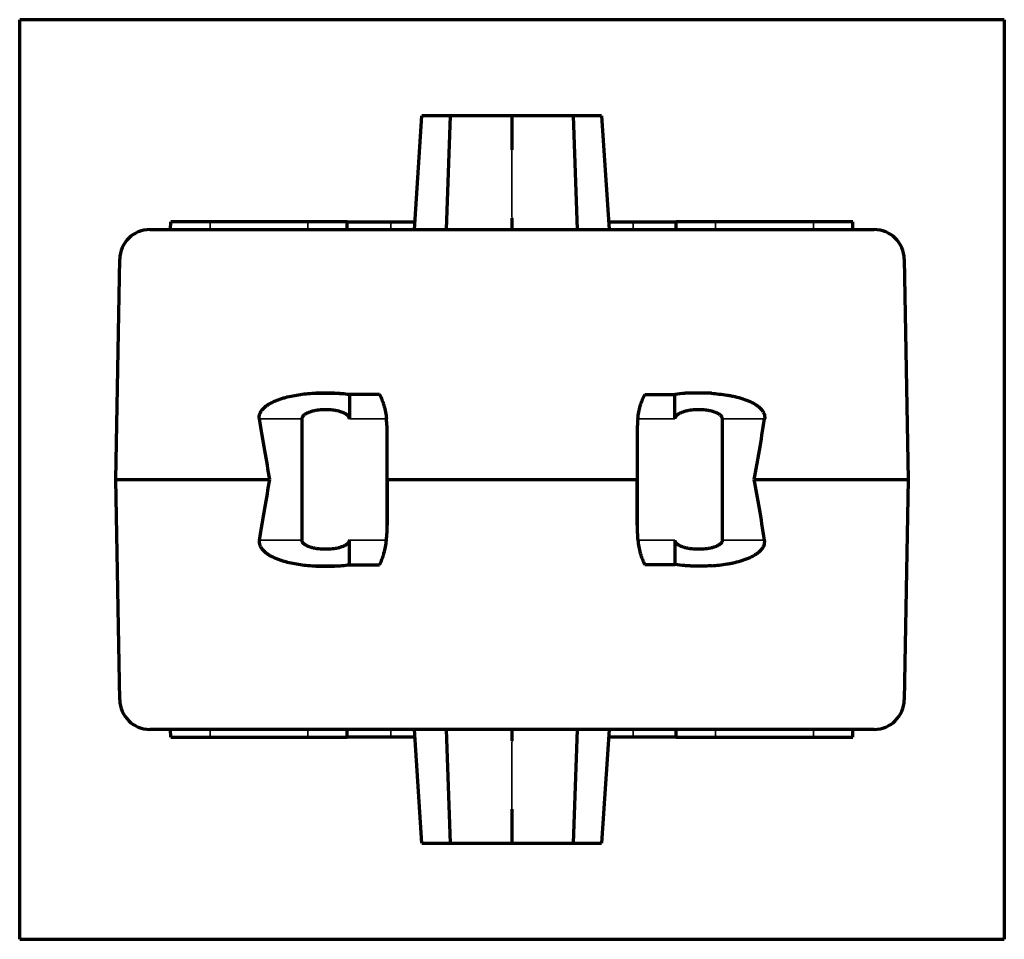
# Model space of a CAD drawing. Header units: millimetres. Extents: x 47 to 341, y 35 to 265.
# Tile 3 of 4: x 118 to 183, y 204 to 265. Entities that reach past the tile are written whole.
import ezdxf

# ---------------------------------------------------------------- set-up
doc = ezdxf.new("R2010")
doc.units = ezdxf.units.MM
doc.layers.add('1', color=7, linetype='Continuous', true_color=0xffffff)

msp = doc.modelspace()

# ---------------------------------------------------------------- linework, layer by layer
at = {"layer": '1', "color": 8, "linetype": 'Continuous', "lineweight": 70}
for p, q in [((117.706, 203.973), (117.706, 264.672)), ((182.733, 264.672), (117.706, 264.672)), ((182.733, 264.672), (182.733, 203.973)), ((117.706, 203.973), (182.733, 203.973))]:
    msp.add_line(p, q, dxfattribs=at)
at = {"layer": '1', "color": 155, "linetype": 'Continuous', "lineweight": 70}
for p, q in [((143.773, 250.822), (144.275, 258.321)), ((146.125, 258.321), (144.275, 258.321)), ((146.125, 258.321), (145.863, 250.822)), ((150.2, 258.321), (146.125, 258.321)), ((154.275, 258.321), (150.2, 258.321)), ((150.2, 258.321), (150.2, 256.072)), ((156.126, 258.321), (154.275, 258.321)), ((154.537, 250.822), (154.275, 258.321)), ((156.126, 258.321), (156.627, 250.822)), ((127.671, 250.822), (127.68, 251.322)), ((130.279, 251.322), (127.68, 251.322)), ((136.733, 251.322), (130.279, 251.322)), ((139.334, 251.322), (136.733, 251.322)), ((139.334, 251.322), (142.228, 251.322)), ((139.335, 251.322), (139.334, 251.322)), ((139.343, 250.822), (139.335, 251.322)), ((142.228, 251.322), (143.807, 251.322)), ((150.2, 251.572), (150.2, 250.822)), ((156.594, 251.322), (158.228, 251.322)), ((158.228, 251.322), (161.066, 251.322)), ((161.057, 250.822), (161.066, 251.322)), ((161.067, 251.322), (161.066, 251.322)), ((163.667, 251.322), (161.067, 251.322)), ((170.121, 251.322), (163.667, 251.322)), ((172.721, 251.322), (170.121, 251.322)), ((172.73, 250.822), (172.721, 251.322)), ((126.31, 250.822), (174.129, 250.822)), ((124.056, 234.322), (124.31, 248.857)), ((176.129, 248.857), (176.383, 234.322)), ((136.343, 238.322), (136.343, 230.322)), ((164.116, 230.322), (164.116, 238.322)), ((141.983, 237.031), (141.983, 237.332)), ((141.983, 231.312), (141.983, 237.332)), ((141.983, 234.322), (141.983, 237.031)), ((158.476, 237.332), (158.476, 237.033)), ((158.476, 237.332), (158.476, 231.312)), ((158.476, 237.033), (158.476, 234.322)), ((124.31, 219.788), (124.056, 234.322)), ((124.056, 234.322), (134.21, 234.322)), ((141.983, 234.322), (158.476, 234.322)), ((141.983, 234.322), (141.983, 231.613)), ((158.476, 231.61), (158.476, 234.322)), ((166.219, 234.322), (176.383, 234.322)), ((176.383, 234.322), (176.129, 219.788)), ((141.983, 231.613), (141.983, 231.312)), ((158.476, 231.312), (158.476, 231.61)), ((174.129, 217.823), (126.31, 217.823)), ((127.68, 217.323), (127.671, 217.823)), ((127.68, 217.323), (130.279, 217.323)), ((130.279, 217.323), (136.733, 217.323)), ((136.733, 217.323), (139.334, 217.323)), ((139.334, 217.323), (139.335, 217.323)), ((139.335, 217.323), (139.343, 217.823)), ((142.228, 217.323), (139.335, 217.323)), ((143.807, 217.323), (142.228, 217.323)), ((144.275, 210.323), (143.773, 217.823)), ((145.863, 217.823), (146.125, 210.323)), ((150.2, 217.823), (150.2, 217.072)), ((154.275, 210.323), (154.537, 217.823)), ((156.627, 217.823), (156.126, 210.323)), ((158.228, 217.323), (156.594, 217.323)), ((161.067, 217.323), (158.228, 217.323)), ((161.066, 217.323), (161.057, 217.823)), ((161.066, 217.323), (161.067, 217.323)), ((161.067, 217.323), (163.667, 217.323)), ((163.667, 217.323), (170.121, 217.323)), ((170.121, 217.323), (172.721, 217.323)), ((172.721, 217.323), (172.73, 217.823)), ((150.2, 212.573), (150.2, 210.323)), ((144.275, 210.323), (146.125, 210.323)), ((146.125, 210.323), (150.2, 210.323)), ((150.2, 210.323), (154.275, 210.323)), ((154.275, 210.323), (156.126, 210.323))]:
    msp.add_line(p, q, dxfattribs=at)
at = {"layer": '1', "color": 155, "linetype": 'Continuous', "lineweight": 35}
for p, q in [((130.279, 251.322), (130.279, 250.822)), ((136.733, 250.822), (136.733, 251.322)), ((139.342, 250.822), (139.334, 251.322)), ((142.228, 250.822), (142.228, 251.322)), ((158.228, 250.822), (158.228, 251.322)), ((161.058, 250.822), (161.067, 251.322)), ((163.667, 250.822), (163.667, 251.322)), ((170.121, 250.822), (170.121, 251.322)), ((136.343, 238.322), (133.533, 238.322)), ((166.899, 238.322), (164.116, 238.322)), ((136.343, 230.322), (133.533, 230.322)), ((166.9, 230.322), (164.116, 230.322)), ((130.279, 217.823), (130.279, 217.323)), ((136.733, 217.323), (136.733, 217.823)), ((139.334, 217.323), (139.342, 217.823)), ((142.228, 217.323), (142.228, 217.823)), ((158.228, 217.323), (158.228, 217.823)), ((161.067, 217.323), (161.058, 217.823)), ((163.667, 217.323), (163.667, 217.823)), ((170.121, 217.323), (170.121, 217.823))]:
    msp.add_line(p, q, dxfattribs=at)
at = {"layer": '1', "color": 155, "linetype": 'Continuous', "lineweight": 70}
for centre, start, end in [((126.31, 248.822), 90, 179), ((174.129, 248.822), 1, 90), ((126.31, 219.823), 181, 270), ((174.129, 219.823), 270, 359)]:
    msp.add_arc(centre, 2, start, end, dxfattribs=at)
for centre, major_axis, ratio, start_param, end_param in [((137.916, 797.146), (0.004, 572.725), 0.034921, 2.920819, 2.955376), ((136.483, 237.332), (0, -7.026), 0.782806, 1.570796, 1.712148), ((163.976, 237.332), (0, -7.026), 0.782806, 4.571037, 4.712389), ((162.542, 797.269), (0.004, 572.725), 0.034921, 3.326641, 3.361379), ((137.916, -328.501), (0.004, -572.725), 0.034921, 3.32781, 3.362374), ((162.542, -328.625), (0.004, -572.725), 0.034921, 2.921799, 2.956544), ((136.483, 231.312), (0, -7.026), 0.782806, 1.429445, 1.570796), ((163.976, 231.312), (0, -7.026), 0.782806, 4.712389, 4.853741)]:
    msp.add_ellipse(centre, major_axis=major_axis, ratio=ratio, start_param=start_param, end_param=end_param, dxfattribs=at)
at = {"layer": '1', "color": 155, "linetype": 'Continuous', "lineweight": 35}
for points, degree in [([(150.2, 256.072), (150.22, 251.572)], 1), ([(139.483, 238.322), (140.298, 238.322), (141.113, 238.322), (141.928, 238.322)], 3), ([(158.531, 238.322), (159.346, 238.322), (160.161, 238.322), (160.976, 238.322)], 3), ([(139.483, 230.322), (141.928, 230.322)], 1), ([(158.531, 230.322), (160.976, 230.322)], 1), ([(150.22, 217.072), (150.2, 212.573)], 1)]:
    msp.add_open_spline(points, degree=degree, dxfattribs=at)
at = {"layer": '1', "color": 155, "linetype": 'Continuous', "lineweight": 70}
for points, knots in [([(133.533, 238.322), (133.53, 238.343), (133.528, 238.364), (133.525, 238.407), (133.525, 238.428), (133.527, 238.492), (133.533, 238.534), (133.547, 238.596), (133.553, 238.616), (133.567, 238.657), (133.574, 238.677), (133.599, 238.736), (133.619, 238.774), (133.652, 238.828), (133.664, 238.846), (133.688, 238.881), (133.701, 238.898), (133.741, 238.948), (133.769, 238.98), (133.858, 239.071), (133.922, 239.126), (134.024, 239.202), (134.06, 239.227), (134.13, 239.274), (134.166, 239.296), (134.276, 239.36), (134.35, 239.4), (134.502, 239.473), (134.579, 239.507), (134.697, 239.554), (134.736, 239.569), (134.816, 239.599), (134.856, 239.613), (134.976, 239.654), (135.057, 239.679), (135.218, 239.727), (135.299, 239.748), (135.543, 239.809), (135.707, 239.844), (136.036, 239.904), (136.201, 239.93), (136.532, 239.973), (136.698, 239.99), (136.865, 240.004)], [0, 0, 0, 0, 0.015625, 0.015625, 0.03125, 0.03125, 0.0625, 0.0625, 0.078125, 0.078125, 0.09375, 0.09375, 0.125, 0.125, 0.140625, 0.140625, 0.15625, 0.15625, 0.1875, 0.1875, 0.25, 0.25, 0.28125, 0.28125, 0.3125, 0.3125, 0.375, 0.375, 0.4375, 0.4375, 0.46875, 0.46875, 0.5, 0.5, 0.5625, 0.5625, 0.625, 0.625, 0.75, 0.75, 0.875, 0.875, 1, 1, 1, 1]), ([(136.894, 240.009), (137.243, 240.037), (137.593, 240.051), (138.292, 240.048), (138.641, 240.032), (138.991, 240.002)], [0, 0, 0, 0, 0.5, 0.5, 1, 1, 1, 1]), ([(136.894, 240.006), (137.24, 240.018), (137.938, 240.04), (138.636, 240.015), (138.988, 240.002)], [0, 0, 0, 0, 0.496049, 1, 1, 1, 1]), ([(139.483, 239.947), (139.483, 239.845), (139.484, 239.64), (139.483, 239.34), (139.483, 239.066), (139.48, 238.821), (139.483, 238.572), (139.483, 238.405), (139.483, 238.322)], [0, 0, 0, 0, 0.20849, 0.416981, 0.562746, 0.708435, 0.854219, 1, 1, 1, 1]), ([(163.345, 240.015), (163.064, 240.022), (162.498, 240.036), (161.933, 240.019), (161.648, 240.01)], [0, 0, 0, 0, 0.496776, 1, 1, 1, 1]), ([(163.387, 240.012), (163.56, 240.001), (163.733, 239.985), (164.08, 239.946), (164.253, 239.922), (164.513, 239.879), (164.599, 239.864), (164.772, 239.829), (164.859, 239.811), (165.117, 239.751), (165.287, 239.705), (165.539, 239.624), (165.623, 239.595), (165.787, 239.532), (165.868, 239.498), (166.028, 239.425), (166.106, 239.385), (166.221, 239.321), (166.259, 239.298), (166.334, 239.251), (166.371, 239.227), (166.443, 239.175), (166.478, 239.148), (166.546, 239.092), (166.58, 239.062), (166.627, 239.016), (166.643, 239), (166.673, 238.967), (166.688, 238.951), (166.73, 238.9), (166.756, 238.864), (166.792, 238.809), (166.803, 238.79), (166.825, 238.751), (166.835, 238.731), (166.862, 238.67), (166.877, 238.628), (166.893, 238.564), (166.897, 238.542), (166.904, 238.498), (166.906, 238.476), (166.909, 238.41), (166.906, 238.365), (166.899, 238.322)], [0, 0, 0, 0, 0.125, 0.125, 0.25, 0.25, 0.3125, 0.3125, 0.375, 0.375, 0.5, 0.5, 0.5625, 0.5625, 0.625, 0.625, 0.6875, 0.6875, 0.71875, 0.71875, 0.75, 0.75, 0.78125, 0.78125, 0.8125, 0.8125, 0.828125, 0.828125, 0.84375, 0.84375, 0.875, 0.875, 0.890625, 0.890625, 0.90625, 0.90625, 0.9375, 0.9375, 0.953125, 0.953125, 0.96875, 0.96875, 1, 1, 1, 1]), ([(141.458, 239.946), (141.522, 239.832), (141.579, 239.712), (141.655, 239.523), (141.692, 239.425), (141.724, 239.325), (141.745, 239.257), (141.756, 239.222), (141.804, 239.049), (141.837, 238.907), (141.89, 238.618), (141.911, 238.471), (141.928, 238.322)], [0, 0, 0, 0, 0.25, 0.25, 0.375, 0.4375, 0.4375, 0.5, 0.5, 0.75, 0.75, 1, 1, 1, 1]), ([(158.531, 238.322), (158.547, 238.471), (158.568, 238.617), (158.622, 238.905), (158.654, 239.046), (158.702, 239.219), (158.712, 239.253), (158.733, 239.321), (158.766, 239.422), (158.802, 239.519), (158.878, 239.708), (158.935, 239.828), (158.998, 239.941)], [0, 0, 0, 0, 0.25, 0.25, 0.5, 0.5, 0.5625, 0.5625, 0.625, 0.75, 0.75, 1, 1, 1, 1]), ([(160.976, 238.322), (160.976, 238.405), (160.976, 238.572), (160.979, 238.821), (160.976, 239.066), (160.975, 239.339), (160.975, 239.636), (160.975, 239.839), (160.975, 239.941)], [0, 0, 0, 0, 0.146405, 0.292813, 0.439126, 0.585515, 0.792757, 1, 1, 1, 1]), ([(139.483, 238.322), (139.483, 238.341), (139.481, 238.36), (139.472, 238.397), (139.465, 238.415), (139.449, 238.449), (139.439, 238.466), (139.423, 238.489), (139.417, 238.497), (139.405, 238.511), (139.399, 238.519), (139.379, 238.54), (139.366, 238.553), (139.338, 238.577), (139.323, 238.589), (139.279, 238.623), (139.247, 238.643), (139.199, 238.671), (139.182, 238.679), (139.149, 238.696), (139.132, 238.705), (139.08, 238.728), (139.046, 238.742), (138.975, 238.769), (138.94, 238.781), (138.868, 238.804), (138.832, 238.814), (138.723, 238.842), (138.651, 238.858), (138.505, 238.884), (138.432, 238.894), (138.284, 238.911), (138.21, 238.917), (138.062, 238.925), (137.988, 238.927), (137.876, 238.927), (137.838, 238.927), (137.763, 238.925), (137.726, 238.923), (137.615, 238.917), (137.54, 238.911), (137.393, 238.894), (137.319, 238.884), (137.173, 238.857), (137.1, 238.842), (136.992, 238.813), (136.956, 238.803), (136.884, 238.781), (136.849, 238.768), (136.779, 238.742), (136.744, 238.728), (136.676, 238.697), (136.643, 238.68), (136.594, 238.652), (136.578, 238.642), (136.546, 238.621), (136.531, 238.611), (136.486, 238.577), (136.458, 238.552), (136.419, 238.51), (136.407, 238.496), (136.386, 238.465), (136.376, 238.448), (136.364, 238.423), (136.36, 238.414), (136.354, 238.396), (136.351, 238.387), (136.345, 238.36), (136.343, 238.341), (136.343, 238.322)], [0, 0, 0, 0, 0.015625, 0.015625, 0.03125, 0.03125, 0.046875, 0.046875, 0.054687, 0.054687, 0.0625, 0.0625, 0.078125, 0.078125, 0.09375, 0.09375, 0.125, 0.125, 0.140625, 0.140625, 0.15625, 0.15625, 0.1875, 0.1875, 0.21875, 0.21875, 0.25, 0.25, 0.3125, 0.3125, 0.375, 0.375, 0.4375, 0.4375, 0.5, 0.5, 0.53125, 0.53125, 0.5625, 0.5625, 0.625, 0.625, 0.6875, 0.6875, 0.75, 0.75, 0.78125, 0.78125, 0.8125, 0.8125, 0.84375, 0.84375, 0.875, 0.875, 0.890625, 0.890625, 0.90625, 0.90625, 0.9375, 0.9375, 0.953125, 0.953125, 0.96875, 0.96875, 0.976562, 0.976562, 0.984375, 0.984375, 1, 1, 1, 1]), ([(164.116, 238.322), (164.116, 238.341), (164.114, 238.36), (164.107, 238.387), (164.105, 238.396), (164.098, 238.414), (164.094, 238.423), (164.082, 238.448), (164.073, 238.465), (164.051, 238.496), (164.039, 238.51), (164.001, 238.552), (163.973, 238.577), (163.928, 238.611), (163.912, 238.621), (163.881, 238.642), (163.864, 238.652), (163.816, 238.68), (163.782, 238.697), (163.714, 238.728), (163.68, 238.742), (163.61, 238.768), (163.574, 238.781), (163.503, 238.803), (163.467, 238.813), (163.358, 238.842), (163.286, 238.857), (163.139, 238.884), (163.066, 238.894), (162.918, 238.911), (162.844, 238.917), (162.732, 238.923), (162.695, 238.925), (162.62, 238.927), (162.583, 238.927), (162.471, 238.927), (162.397, 238.925), (162.248, 238.917), (162.174, 238.911), (162.027, 238.894), (161.954, 238.884), (161.808, 238.858), (161.735, 238.842), (161.627, 238.814), (161.591, 238.804), (161.519, 238.781), (161.483, 238.769), (161.413, 238.742), (161.378, 238.728), (161.327, 238.705), (161.31, 238.696), (161.276, 238.679), (161.26, 238.671), (161.211, 238.643), (161.18, 238.623), (161.135, 238.589), (161.121, 238.577), (161.093, 238.553), (161.079, 238.54), (161.06, 238.519), (161.054, 238.511), (161.042, 238.497), (161.036, 238.489), (161.02, 238.466), (161.01, 238.449), (160.994, 238.415), (160.987, 238.397), (160.978, 238.36), (160.976, 238.341), (160.976, 238.322)], [0, 0, 0, 0, 0.015625, 0.015625, 0.023437, 0.023437, 0.03125, 0.03125, 0.046875, 0.046875, 0.0625, 0.0625, 0.09375, 0.09375, 0.109375, 0.109375, 0.125, 0.125, 0.15625, 0.15625, 0.1875, 0.1875, 0.21875, 0.21875, 0.25, 0.25, 0.3125, 0.3125, 0.375, 0.375, 0.4375, 0.4375, 0.46875, 0.46875, 0.5, 0.5, 0.5625, 0.5625, 0.625, 0.625, 0.6875, 0.6875, 0.75, 0.75, 0.78125, 0.78125, 0.8125, 0.8125, 0.84375, 0.84375, 0.859375, 0.859375, 0.875, 0.875, 0.90625, 0.90625, 0.921875, 0.921875, 0.9375, 0.9375, 0.945312, 0.945312, 0.953125, 0.953125, 0.96875, 0.96875, 0.984375, 0.984375, 1, 1, 1, 1]), ([(133.533, 230.322), (133.53, 230.301), (133.527, 230.279), (133.525, 230.237), (133.525, 230.215), (133.527, 230.152), (133.533, 230.11), (133.547, 230.048), (133.553, 230.027), (133.566, 229.986), (133.574, 229.966), (133.599, 229.908), (133.619, 229.87), (133.652, 229.816), (133.663, 229.798), (133.688, 229.763), (133.701, 229.746), (133.741, 229.696), (133.769, 229.664), (133.858, 229.573), (133.922, 229.518), (134.024, 229.441), (134.059, 229.417), (134.13, 229.37), (134.166, 229.348), (134.275, 229.283), (134.35, 229.244), (134.501, 229.171), (134.579, 229.137), (134.696, 229.09), (134.736, 229.074), (134.815, 229.045), (134.855, 229.031), (134.975, 228.99), (135.056, 228.964), (135.218, 228.917), (135.299, 228.895), (135.543, 228.834), (135.706, 228.8), (136.035, 228.739), (136.2, 228.714), (136.531, 228.671), (136.697, 228.654), (136.864, 228.64)], [0, 0, 0, 0, 0.015625, 0.015625, 0.03125, 0.03125, 0.0625, 0.0625, 0.078125, 0.078125, 0.09375, 0.09375, 0.125, 0.125, 0.140625, 0.140625, 0.15625, 0.15625, 0.1875, 0.1875, 0.25, 0.25, 0.28125, 0.28125, 0.3125, 0.3125, 0.375, 0.375, 0.4375, 0.4375, 0.46875, 0.46875, 0.5, 0.5, 0.5625, 0.5625, 0.625, 0.625, 0.75, 0.75, 0.875, 0.875, 1, 1, 1, 1]), ([(139.483, 230.322), (139.483, 230.303), (139.481, 230.283), (139.472, 230.247), (139.465, 230.229), (139.449, 230.194), (139.439, 230.178), (139.423, 230.155), (139.417, 230.147), (139.405, 230.132), (139.399, 230.125), (139.379, 230.104), (139.366, 230.091), (139.338, 230.066), (139.323, 230.055), (139.279, 230.021), (139.247, 230.001), (139.199, 229.973), (139.182, 229.964), (139.149, 229.947), (139.132, 229.939), (139.08, 229.915), (139.046, 229.901), (138.975, 229.875), (138.94, 229.863), (138.868, 229.84), (138.832, 229.83), (138.723, 229.802), (138.651, 229.786), (138.505, 229.76), (138.432, 229.749), (138.284, 229.733), (138.21, 229.727), (138.062, 229.718), (137.988, 229.716), (137.876, 229.716), (137.838, 229.717), (137.763, 229.719), (137.726, 229.72), (137.615, 229.727), (137.54, 229.733), (137.393, 229.749), (137.319, 229.76), (137.173, 229.786), (137.1, 229.802), (136.992, 229.83), (136.956, 229.841), (136.884, 229.863), (136.849, 229.875), (136.779, 229.902), (136.744, 229.916), (136.676, 229.947), (136.643, 229.964), (136.594, 229.992), (136.578, 230.002), (136.546, 230.022), (136.531, 230.033), (136.486, 230.067), (136.458, 230.091), (136.419, 230.133), (136.407, 230.148), (136.386, 230.179), (136.376, 230.195), (136.364, 230.221), (136.36, 230.23), (136.354, 230.248), (136.351, 230.257), (136.345, 230.284), (136.343, 230.303), (136.343, 230.322)], [0, 0, 0, 0, 0.015625, 0.015625, 0.03125, 0.03125, 0.046875, 0.046875, 0.054688, 0.054688, 0.0625, 0.0625, 0.078125, 0.078125, 0.09375, 0.09375, 0.125, 0.125, 0.140625, 0.140625, 0.15625, 0.15625, 0.1875, 0.1875, 0.21875, 0.21875, 0.25, 0.25, 0.3125, 0.3125, 0.375, 0.375, 0.4375, 0.4375, 0.5, 0.5, 0.53125, 0.53125, 0.5625, 0.5625, 0.625, 0.625, 0.6875, 0.6875, 0.75, 0.75, 0.78125, 0.78125, 0.8125, 0.8125, 0.84375, 0.84375, 0.875, 0.875, 0.890625, 0.890625, 0.90625, 0.90625, 0.9375, 0.9375, 0.953125, 0.953125, 0.96875, 0.96875, 0.976563, 0.976563, 0.984375, 0.984375, 1, 1, 1, 1]), ([(139.483, 228.696), (139.483, 228.789), (139.484, 228.993), (139.484, 229.304), (139.482, 229.59), (139.48, 229.783), (139.481, 229.936), (139.483, 230.102), (139.483, 230.24), (139.483, 230.322)], [0, 0, 0, 0, 0.188265, 0.417015, 0.585743, 0.708431, 0.759938, 0.857133, 1, 1, 1, 1]), ([(141.458, 228.697), (141.522, 228.811), (141.579, 228.931), (141.655, 229.121), (141.692, 229.218), (141.724, 229.319), (141.745, 229.387), (141.756, 229.422), (141.804, 229.595), (141.837, 229.737), (141.89, 230.025), (141.911, 230.172), (141.928, 230.322)], [0, 0, 0, 0, 0.25, 0.25, 0.375, 0.4375, 0.4375, 0.5, 0.5, 0.75, 0.75, 1, 1, 1, 1]), ([(158.531, 230.322), (158.547, 230.173), (158.568, 230.026), (158.622, 229.739), (158.654, 229.598), (158.702, 229.425), (158.712, 229.39), (158.733, 229.322), (158.766, 229.222), (158.802, 229.125), (158.878, 228.936), (158.935, 228.816), (158.998, 228.702)], [0, 0, 0, 0, 0.25, 0.25, 0.5, 0.5, 0.5625, 0.5625, 0.625, 0.75, 0.75, 1, 1, 1, 1]), ([(160.976, 230.322), (160.976, 230.24), (160.976, 230.102), (160.977, 229.936), (160.978, 229.783), (160.976, 229.59), (160.975, 229.306), (160.975, 228.997), (160.975, 228.794), (160.976, 228.702)], [0, 0, 0, 0, 0.143479, 0.24109, 0.292817, 0.41603, 0.585481, 0.812559, 1, 1, 1, 1]), ([(164.116, 230.322), (164.116, 230.303), (164.114, 230.284), (164.107, 230.257), (164.105, 230.248), (164.098, 230.23), (164.094, 230.221), (164.082, 230.195), (164.073, 230.179), (164.051, 230.148), (164.039, 230.133), (164.001, 230.091), (163.973, 230.067), (163.928, 230.033), (163.912, 230.022), (163.881, 230.002), (163.864, 229.992), (163.816, 229.964), (163.782, 229.947), (163.714, 229.916), (163.68, 229.902), (163.61, 229.875), (163.574, 229.863), (163.503, 229.841), (163.467, 229.83), (163.358, 229.802), (163.286, 229.786), (163.139, 229.76), (163.066, 229.749), (162.918, 229.733), (162.844, 229.727), (162.732, 229.72), (162.695, 229.719), (162.62, 229.717), (162.583, 229.716), (162.471, 229.716), (162.397, 229.718), (162.248, 229.727), (162.174, 229.733), (162.027, 229.749), (161.954, 229.76), (161.808, 229.786), (161.735, 229.802), (161.627, 229.83), (161.591, 229.84), (161.519, 229.863), (161.483, 229.875), (161.413, 229.901), (161.378, 229.915), (161.327, 229.939), (161.31, 229.947), (161.276, 229.964), (161.26, 229.973), (161.211, 230.001), (161.18, 230.021), (161.135, 230.055), (161.121, 230.066), (161.093, 230.091), (161.079, 230.104), (161.06, 230.125), (161.054, 230.132), (161.042, 230.147), (161.036, 230.155), (161.02, 230.178), (161.01, 230.194), (160.994, 230.229), (160.987, 230.247), (160.978, 230.283), (160.976, 230.303), (160.976, 230.322)], [0, 0, 0, 0, 0.015625, 0.015625, 0.023438, 0.023438, 0.03125, 0.03125, 0.046875, 0.046875, 0.0625, 0.0625, 0.09375, 0.09375, 0.109375, 0.109375, 0.125, 0.125, 0.15625, 0.15625, 0.1875, 0.1875, 0.21875, 0.21875, 0.25, 0.25, 0.3125, 0.3125, 0.375, 0.375, 0.4375, 0.4375, 0.46875, 0.46875, 0.5, 0.5, 0.5625, 0.5625, 0.625, 0.625, 0.6875, 0.6875, 0.75, 0.75, 0.78125, 0.78125, 0.8125, 0.8125, 0.84375, 0.84375, 0.859375, 0.859375, 0.875, 0.875, 0.90625, 0.90625, 0.921875, 0.921875, 0.9375, 0.9375, 0.945313, 0.945313, 0.953125, 0.953125, 0.96875, 0.96875, 0.984375, 0.984375, 1, 1, 1, 1]), ([(163.388, 228.631), (163.562, 228.643), (163.735, 228.658), (164.081, 228.698), (164.254, 228.721), (164.514, 228.765), (164.6, 228.78), (164.773, 228.814), (164.86, 228.833), (165.118, 228.893), (165.288, 228.939), (165.54, 229.02), (165.623, 229.049), (165.788, 229.112), (165.869, 229.146), (166.029, 229.219), (166.107, 229.258), (166.222, 229.323), (166.26, 229.345), (166.334, 229.392), (166.371, 229.417), (166.443, 229.469), (166.479, 229.496), (166.547, 229.552), (166.58, 229.582), (166.627, 229.628), (166.643, 229.644), (166.673, 229.677), (166.688, 229.693), (166.73, 229.744), (166.757, 229.779), (166.792, 229.835), (166.804, 229.854), (166.825, 229.893), (166.835, 229.912), (166.862, 229.974), (166.877, 230.015), (166.893, 230.08), (166.897, 230.101), (166.904, 230.145), (166.906, 230.168), (166.909, 230.234), (166.906, 230.278), (166.9, 230.322)], [0, 0, 0, 0, 0.125, 0.125, 0.25, 0.25, 0.3125, 0.3125, 0.375, 0.375, 0.5, 0.5, 0.5625, 0.5625, 0.625, 0.625, 0.6875, 0.6875, 0.71875, 0.71875, 0.75, 0.75, 0.78125, 0.78125, 0.8125, 0.8125, 0.828125, 0.828125, 0.84375, 0.84375, 0.875, 0.875, 0.890625, 0.890625, 0.90625, 0.90625, 0.9375, 0.9375, 0.953125, 0.953125, 0.96875, 0.96875, 1, 1, 1, 1]), ([(136.892, 228.635), (137.242, 228.606), (137.592, 228.593), (138.292, 228.595), (138.642, 228.611), (138.992, 228.642)], [0, 0, 0, 0, 0.5, 0.5, 1, 1, 1, 1])]:
    msp.add_open_spline(points, degree=3, knots=knots, dxfattribs=at)
for points, degree in [([(136.865, 240.004), (136.894, 240.006)], 1), ([(138.985, 240.002), (139.151, 239.988), (139.317, 239.97), (139.483, 239.948)], 3), ([(161.642, 240.009), (161.42, 239.993), (161.198, 239.971), (160.976, 239.942)], 3), ([(163.387, 240.014), (163.373, 240.014), (163.359, 240.015), (163.345, 240.015)], 3), ([(139.483, 239.946), (140.141, 239.946), (140.8, 239.946), (141.458, 239.946)], 3), ([(136.864, 228.639), (136.873, 228.638), (136.883, 228.638), (136.892, 228.637)], 3), ([(136.892, 228.636), (137.589, 228.605), (138.293, 228.608), (138.989, 228.642)], 3), ([(138.986, 228.642), (139.152, 228.656), (139.318, 228.674), (139.483, 228.696)], 3), ([(139.483, 228.697), (140.141, 228.697), (140.8, 228.697), (141.458, 228.697)], 3), ([(161.64, 228.635), (161.419, 228.651), (161.197, 228.673), (160.976, 228.702)], 3), ([(163.347, 228.626), (162.504, 228.572), (161.653, 228.633)], 2), ([(163.388, 228.631), (163.347, 228.629)], 1)]:
    msp.add_open_spline(points, degree=degree, dxfattribs=at)
for points, weights in [([(158.998, 239.941), (159.987, 239.941), (160.975, 239.94)], [0.499561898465, 0.500438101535, 0.499561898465]), ([(158.998, 228.702), (159.987, 228.703), (160.976, 228.703)], [0.500089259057, 0.499910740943, 0.500089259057])]:
    msp.add_rational_spline(points, weights, degree=2, dxfattribs=at)

doc.saveas('drawing.dxf')
